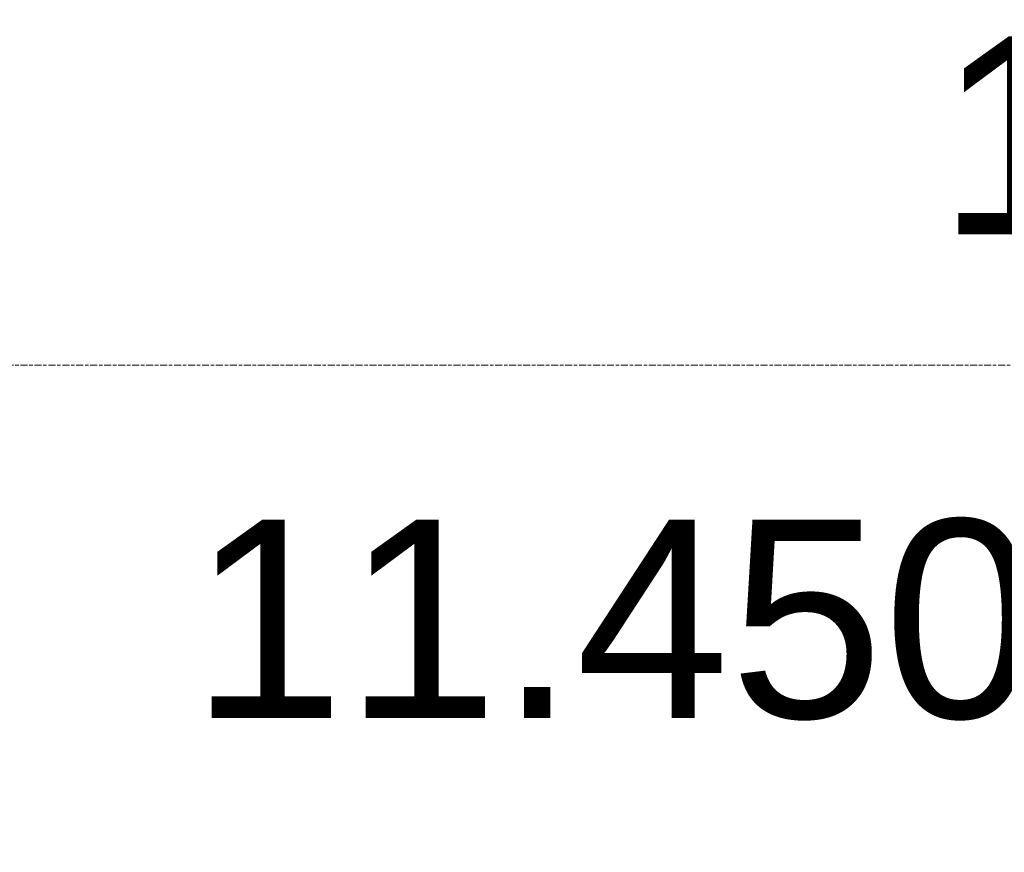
# Model space of a CAD drawing. Header units: millimetres. Extents: x -121668 to 127737, y 1553 to 34854.
# Tile 90 of 94: x 108178 to 110998, y 10056 to 12439. Entities that reach past the tile are written whole.
import ezdxf

# ---------------------------------------------------------------- set-up
doc = ezdxf.new("R2010")
doc.units = ezdxf.units.MM
doc.linetypes.add('Center', pattern=[40, 10, -5, 20, -5])
for name, color, linetype, lineweight in [('A-FLOR', 192, 'Continuous', 9), ('A-FLOR-LEVL', 51, 'Continuous', 9), ('A-FLOR-PATT', 8, 'Continuous', 9)]:
    doc.layers.add(name, color=color, linetype=linetype, lineweight=lineweight)
doc.styles.add('Swis721 BT', font='swiss.ttf', dxfattribs={"height": 567.642527})

# ---------------------------------------------------------------- blocks, each defined once
blk = doc.blocks.new('FP_211-Copy of GBP_SOUTH ELEVATION')
at = {"layer": 'A-FLOR', "flags": 128}
blk.add_lwpolyline([(103754.7, 10000), (102603.1, 10248.7), (101657.2, 10461.7), (101505.4, 10497)], dxfattribs=at)
at = {"layer": 'A-FLOR-PATT'}
for p, q in [((101587.4, 10486.8), (101619.8, 10479.2)), ((101896.8, 10413.9), (101872.5, 10420.1)), ((101896.8, 10413.9), (101903.2, 10413)), ((101896.8, 10413.9), (101930.2, 10406.4)), ((102076.1, 10373.8), (102051.2, 10380)), ((102076.1, 10373.8), (102082.4, 10372.9)), ((102076.1, 10373.8), (102109.9, 10366.3)), ((102257.3, 10333.7), (102231.6, 10339.9)), ((102257.3, 10333.7), (102263.2, 10332.7)), ((102257.3, 10333.7), (102291.5, 10326.2)), ((102384.2, 10301), (102361.7, 10307.1)), ((102384.2, 10301), (102393, 10300)), ((102384.2, 10301), (102419.2, 10293.5)), ((102439.4, 10293.6), (102412.5, 10299.7)), ((102439.4, 10293.6), (102444.5, 10292.6)), ((102439.4, 10293.6), (102473.5, 10286.1)), ((102571.4, 10260.9), (102548.1, 10267)), ((102571.4, 10260.9), (102579.8, 10259.9)), ((102571.4, 10260.9), (102606.7, 10253.4)), ((102621.6, 10253.5), (102655.8, 10246)), ((102683.6, 10228.8), (102665.4, 10234.3)), ((102686.4, 10228.1), (102696.8, 10227.2)), ((102690.7, 10227.1), (102721.5, 10220.7)), ((102759.7, 10220.8), (102735.3, 10226.9)), ((102759.7, 10220.8), (102767.4, 10219.8)), ((102759.7, 10220.8), (102795, 10213.3)), ((102878.7, 10188.1), (102857.8, 10194.2)), ((102878.7, 10188.1), (102889.6, 10187.1)), ((102878.7, 10188.1), (102915.1, 10180.6)), ((102948.1, 10180.7), (102922.5, 10186.8)), ((102948.1, 10180.7), (102955, 10179.7)), ((102948.1, 10180.7), (102983.5, 10173.2)), ((103073.1, 10148), (103051.2, 10154.1)), ((103073.1, 10148), (103083.4, 10147)), ((103073.1, 10148), (103109.7, 10140.4)), ((103136.7, 10140.6), (103110, 10146.7)), ((103136.7, 10140.6), (103142.8, 10139.6)), ((103136.7, 10140.6), (103172.1, 10133)), ((103178.9, 10115.3), (103160.5, 10121.4)), ((103178.9, 10115.3), (103192.4, 10114.3)), ((103178.9, 10115.3), (103216.5, 10107.7)), ((103267.9, 10107.8), (103244.8, 10114)), ((103267.9, 10107.8), (103277.4, 10106.9)), ((103267.9, 10107.8), (103304.5, 10100.3)), ((103325.3, 10100.5), (103297.6, 10106.6)), ((103325.3, 10100.5), (103330.6, 10099.5)), ((103325.3, 10100.5), (103360.7, 10092.9)), ((103379.7, 10075.1), (103360.2, 10081.3)), ((103379.7, 10075.1), (103392.6, 10074.2)), ((103379.7, 10075.1), (103417.4, 10067.6)), ((103462.7, 10067.7), (103438.3, 10073.9)), ((103466, 10044.7), (103456, 10048.6)), ((103462.7, 10067.7), (103471.2, 10066.8)), ((103462.7, 10067.7), (103499.2, 10060.2)), ((103476.9, 10042.1), (103488, 10041.4)), ((103580.9, 10035), (103560.2, 10041.2)), ((103493.7, 10038.2), (103510.6, 10034.9)), ((103580.9, 10035), (103592.9, 10034)), ((103580.9, 10035), (103618.6, 10027.5)), ((103657.2, 10027.6), (103631.7, 10033.8)), ((103657.2, 10027.6), (103664.9, 10026.6)), ((103657.2, 10027.6), (103693.6, 10020.1))]:
    blk.add_line(p, q, dxfattribs=at)

msp = doc.modelspace()

# ---------------------------------------------------------------- linework, layer by layer
at = {"layer": 'A-FLOR-LEVL', "linetype": 'Center', "lineweight": 5}
msp.add_line((23844.7, 11450), (112725.8, 11450), dxfattribs=at)

# ---------------------------------------------------------------- block references
at = {"layer": 'A-FLOR'}
msp.add_blockref('FP_211-Copy of GBP_SOUTH ELEVATION', (4422.8, 0), dxfattribs=at)

# ---------------------------------------------------------------- texts
at = {"layer": 'A-FLOR-LEVL', "lineweight": 5, "char_height": 567.64, "attachment_point": 3, "line_spacing_factor": 1.00667, "style": 'Swis721 BT'}
for s, insert, width in [('1/F', (111951.3, 12392.2), 1360.666), ('11.450 m', (111973.2, 11008.1), 3923.614)]:
    msp.add_mtext(s, dxfattribs=dict(at, insert=insert, width=width))

doc.saveas('drawing.dxf')
